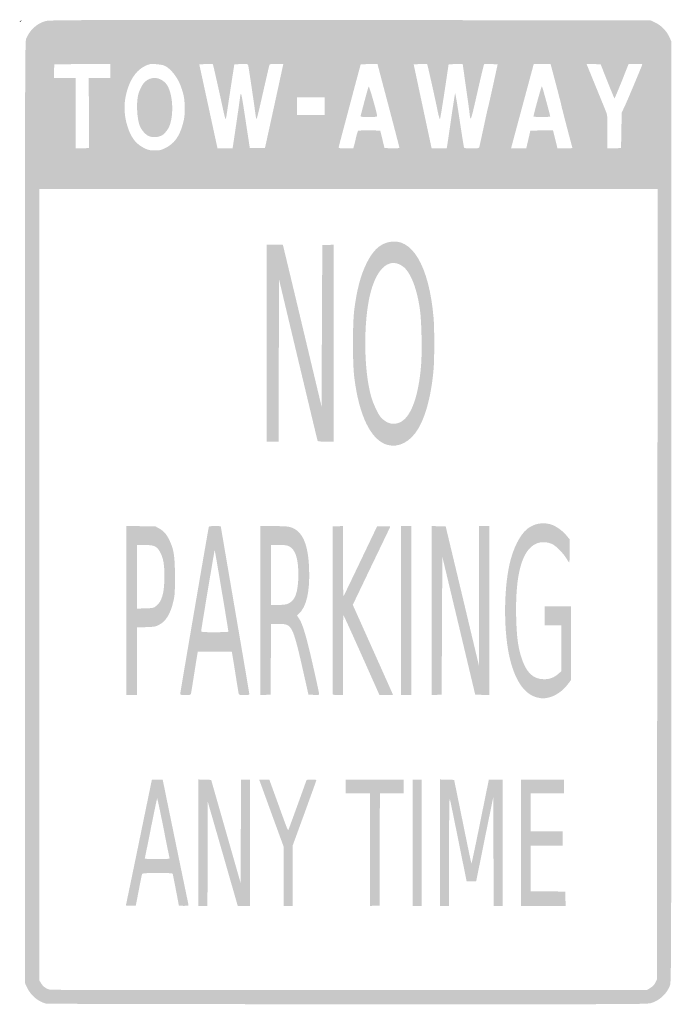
# Model space of a CAD drawing. Header units: inches. Extents: x -0.49 to 0.48, y -0.73 to 0.73.
import ezdxf

# ---------------------------------------------------------------- set-up
doc = ezdxf.new("R2010")
doc.units = ezdxf.units.IN
doc.header["$MEASUREMENT"] = 0

msp = doc.modelspace()

# ---------------------------------------------------------------- hatches: boundary and pattern name
h = msp.add_hatch(color=7)
edge = h.paths.add_edge_path()
edge.add_spline(control_points=[(-0.4866, 0.7256), (-0.4866, 0.7258), (-0.4858, 0.7266), (-0.4848, 0.7274), (-0.4831, 0.7287), (-0.4831, 0.7287), (-0.4844, 0.727), (-0.4857, 0.7253), (-0.4866, 0.7247), (-0.4866, 0.7256)], knot_values=[0, 0, 0, 0, 1, 1, 1, 2, 2, 2, 3, 3, 3, 3], degree=3, periodic=0)
h = msp.add_hatch(color=7)
edge = h.paths.add_edge_path()
edge.add_spline(control_points=[(-0.4476, -0.7272), (-0.459, -0.7245), (-0.4701, -0.7152), (-0.4755, -0.7038)], knot_values=[0, 0, 0, 0, 1, 1, 1, 1], degree=3, periodic=0)
edge.add_line((-0.4755, -0.7038), (-0.4788, -0.6968))
edge.add_line((-0.4788, -0.6968), (-0.4788, -0.0005))
edge.add_spline(control_points=[(-0.4788, -0.0005), (-0.4788, 0.6648), (-0.4787, 0.696), (-0.477, 0.7004), (-0.4721, 0.7128), (-0.4617, 0.7226), (-0.4495, 0.7263), (-0.4427, 0.7283), (-0.4409, 0.7283), (0.0021, 0.7281)], knot_values=[0, 0, 0, 0, 1, 1, 1, 2, 2, 2, 3, 3, 3, 3], degree=3, periodic=0)
edge.add_line((0.0021, 0.7281), (0.4468, 0.7278))
edge.add_line((0.4468, 0.7278), (0.4538, 0.7245))
edge.add_spline(control_points=[(0.4538, 0.7245), (0.4628, 0.7202), (0.4702, 0.7128), (0.4745, 0.7038)], knot_values=[0, 0, 0, 0, 1, 1, 1, 1], degree=3, periodic=0)
edge.add_line((0.4745, 0.7038), (0.4778, 0.6968))
edge.add_line((0.4778, 0.6968), (0.4778, 0.001))
edge.add_spline(control_points=[(0.4778, 0.001), (0.4778, -0.6711), (0.4777, -0.6949), (0.4759, -0.7002), (0.4718, -0.7118), (0.4607, -0.7225), (0.4487, -0.7262), (0.442, -0.7283), (0.4403, -0.7283), (-0.0009, -0.7282), (-0.2536, -0.7281), (-0.4454, -0.7277), (-0.4476, -0.7272)], knot_values=[0, 0, 0, 0, 1, 1, 1, 2, 2, 2, 3, 3, 3, 4, 4, 4, 4], degree=3, periodic=0)
edge = h.paths.add_edge_path(flags=0)
edge.add_spline(control_points=[(0.4468, -0.704), (0.4503, -0.7019), (0.4526, -0.6995), (0.4541, -0.6963)], knot_values=[0, 0, 0, 0, 1, 1, 1, 1], degree=3, periodic=0)
edge.add_line((0.4541, -0.6963), (0.4564, -0.6916))
edge.add_line((0.4564, -0.6916), (0.4571, -0.1067))
edge.add_line((0.4571, -0.1067), (0.4578, 0.4783))
edge.add_line((0.4578, 0.4783), (0.0001, 0.4783))
edge.add_line((0.0001, 0.4783), (-0.4576, 0.4783))
edge.add_line((-0.4576, 0.4783), (-0.4576, -0.1072))
edge.add_line((-0.4576, -0.1072), (-0.4576, -0.6928))
edge.add_line((-0.4576, -0.6928), (-0.4546, -0.6976))
edge.add_spline(control_points=[(-0.4546, -0.6976), (-0.4516, -0.7024), (-0.4474, -0.7053), (-0.4416, -0.7067), (-0.4399, -0.7071), (-0.2405, -0.7074), (0.0016, -0.7073)], knot_values=[0, 0, 0, 0, 1, 1, 1, 2, 2, 2, 2], degree=3, periodic=0)
edge.add_line((0.0016, -0.7073), (0.4418, -0.7071))
edge.add_line((0.4418, -0.7071), (0.4468, -0.704))
edge = h.paths.add_edge_path(flags=0)
edge.add_spline(control_points=[(-0.2711, 0.5387), (-0.2581, 0.545), (-0.2501, 0.5559), (-0.2452, 0.574), (-0.2428, 0.5827), (-0.2424, 0.5861), (-0.2424, 0.5976), (-0.2424, 0.6114), (-0.2436, 0.6178), (-0.2481, 0.6302), (-0.253, 0.6436), (-0.2635, 0.6569), (-0.2724, 0.6607), (-0.2746, 0.6616), (-0.2803, 0.6626), (-0.2851, 0.6629), (-0.293, 0.6634), (-0.2945, 0.6631), (-0.2999, 0.6607), (-0.3118, 0.6554), (-0.3209, 0.644), (-0.3264, 0.6276), (-0.333, 0.6083), (-0.3331, 0.5899), (-0.3269, 0.5703), (-0.3216, 0.5536), (-0.314, 0.5441), (-0.3011, 0.5381), (-0.296, 0.5357), (-0.2935, 0.5352), (-0.2868, 0.5352), (-0.2795, 0.5351), (-0.2778, 0.5355), (-0.2711, 0.5387)], knot_values=[0, 0, 0, 0, 1, 1, 1, 2, 2, 2, 3, 3, 3, 4, 4, 4, 5, 5, 5, 6, 6, 6, 7, 7, 7, 8, 8, 8, 9, 9, 9, 10, 10, 10, 11, 11, 11, 11], degree=3, periodic=0)
h.paths.add_polyline_path([(-0.3841, 0.5907), (-0.3844, 0.6426), (-0.3683, 0.6426), (-0.3523, 0.6426), (-0.3523, 0.6529), (-0.3523, 0.6632), (-0.3939, 0.663), (-0.4354, 0.6627), (-0.4357, 0.6526), (-0.436, 0.6426), (-0.42, 0.6426), (-0.4039, 0.6426), (-0.4039, 0.5904), (-0.4039, 0.5381), (-0.3939, 0.5384), (-0.3838, 0.5387), (-0.3841, 0.5907)], flags=0)
edge = h.paths.add_edge_path(flags=0)
edge.add_spline(control_points=[(-0.1711, 0.5411), (-0.1705, 0.5442), (-0.1628, 0.5961), (-0.1611, 0.609), (-0.1589, 0.6251), (-0.1597, 0.6284), (-0.1505, 0.5682)], knot_values=[0, 0, 0, 0, 1, 1, 1, 2, 2, 2, 2], degree=3, periodic=0)
edge.add_line((-0.1505, 0.5682), (-0.146, 0.5387))
edge.add_line((-0.146, 0.5387), (-0.1348, 0.5387))
edge.add_line((-0.1348, 0.5387), (-0.1236, 0.5387))
edge.add_line((-0.1236, 0.5387), (-0.116, 0.5733))
edge.add_spline(control_points=[(-0.116, 0.5733), (-0.1118, 0.5924), (-0.1057, 0.6204), (-0.1024, 0.6356)], knot_values=[0, 0, 0, 0, 1, 1, 1, 1], degree=3, periodic=0)
edge.add_line((-0.1024, 0.6356), (-0.0964, 0.6632))
edge.add_line((-0.0964, 0.6632), (-0.1065, 0.6632))
edge.add_spline(control_points=[(-0.1065, 0.6632), (-0.1152, 0.6632), (-0.1167, 0.663), (-0.1171, 0.6614), (-0.1174, 0.6604), (-0.1207, 0.6461), (-0.1245, 0.6296), (-0.135, 0.5832), (-0.1359, 0.5797), (-0.1366, 0.5826), (-0.1369, 0.5841), (-0.1378, 0.5894), (-0.1384, 0.5945), (-0.1403, 0.6088), (-0.1477, 0.6583), (-0.1483, 0.6609), (-0.1488, 0.6632), (-0.1491, 0.6633), (-0.1589, 0.663)], knot_values=[0, 0, 0, 0, 1, 1, 1, 2, 2, 2, 3, 3, 3, 4, 4, 4, 5, 5, 5, 6, 6, 6, 6], degree=3, periodic=0)
edge.add_line((-0.1589, 0.663), (-0.1689, 0.6627))
edge.add_line((-0.1689, 0.6627), (-0.1738, 0.6312))
edge.add_spline(control_points=[(-0.1738, 0.6312), (-0.1764, 0.6139), (-0.1792, 0.5956), (-0.1799, 0.5907), (-0.1806, 0.5857), (-0.1815, 0.5816), (-0.1818, 0.5816), (-0.1822, 0.5816), (-0.1835, 0.5866), (-0.1849, 0.5927), (-0.191, 0.6214), (-0.2003, 0.6624), (-0.2007, 0.6628), (-0.201, 0.6631), (-0.2056, 0.6632), (-0.211, 0.663)], knot_values=[0, 0, 0, 0, 1, 1, 1, 2, 2, 2, 3, 3, 3, 4, 4, 4, 5, 5, 5, 5], degree=3, periodic=0)
edge.add_line((-0.211, 0.663), (-0.2208, 0.6627))
edge.add_line((-0.2208, 0.6627), (-0.2073, 0.6005))
edge.add_line((-0.2073, 0.6005), (-0.1938, 0.5382))
edge.add_line((-0.1938, 0.5382), (-0.1827, 0.5382))
edge.add_line((-0.1827, 0.5382), (-0.1717, 0.5382))
edge.add_line((-0.1717, 0.5382), (-0.1711, 0.5411))
edge = h.paths.add_edge_path(flags=0)
edge.add_spline(control_points=[(0.0082, 0.5421), (0.0088, 0.5442), (0.0102, 0.5499), (0.0113, 0.5547), (0.0124, 0.5594), (0.0138, 0.5638), (0.0142, 0.5642), (0.0147, 0.5647), (0.0223, 0.565), (0.0311, 0.5649)], knot_values=[0, 0, 0, 0, 1, 1, 1, 2, 2, 2, 3, 3, 3, 3], degree=3, periodic=0)
edge.add_line((0.0311, 0.5649), (0.047, 0.5646))
edge.add_line((0.047, 0.5646), (0.0502, 0.5517))
edge.add_line((0.0502, 0.5517), (0.0533, 0.5387))
edge.add_line((0.0533, 0.5387), (0.0644, 0.5384))
edge.add_spline(control_points=[(0.0644, 0.5384), (0.0704, 0.5383), (0.0754, 0.5385), (0.0754, 0.539), (0.0754, 0.5398), (0.0687, 0.5657), (0.0514, 0.631)], knot_values=[0, 0, 0, 0, 1, 1, 1, 2, 2, 2, 2], degree=3, periodic=0)
edge.add_line((0.0514, 0.631), (0.0429, 0.6633))
edge.add_line((0.0429, 0.6633), (0.0305, 0.663))
edge.add_line((0.0305, 0.663), (0.0181, 0.6627))
edge.add_line((0.0181, 0.6627), (0.0102, 0.6333))
edge.add_spline(control_points=[(0.0102, 0.6333), (0.0059, 0.6171), (-0.0014, 0.5896), (-0.006, 0.5723), (-0.0107, 0.5549), (-0.0145, 0.5401), (-0.0145, 0.5395), (-0.0145, 0.5386), (-0.0114, 0.5382), (-0.0037, 0.5382)], knot_values=[0, 0, 0, 0, 1, 1, 1, 2, 2, 2, 3, 3, 3, 3], degree=3, periodic=0)
edge.add_line((-0.0037, 0.5382), (0.0072, 0.5382))
edge.add_line((0.0072, 0.5382), (0.0082, 0.5421))
edge = h.paths.add_edge_path(flags=0)
edge.add_spline(control_points=[(0.1459, 0.5411), (0.1462, 0.5426), (0.1489, 0.5606), (0.1518, 0.5811), (0.1548, 0.6015), (0.1575, 0.619), (0.1578, 0.6198), (0.1581, 0.6207), (0.1611, 0.6033), (0.1644, 0.5811), (0.1677, 0.5589), (0.1707, 0.5402), (0.171, 0.5395), (0.1713, 0.5386), (0.1745, 0.5382), (0.1822, 0.5382), (0.1916, 0.5382), (0.1931, 0.5385), (0.1936, 0.54), (0.1939, 0.541), (0.1967, 0.5539), (0.1999, 0.5687), (0.203, 0.5834), (0.2061, 0.5974), (0.2068, 0.5997), (0.2074, 0.6019), (0.2108, 0.6171), (0.2144, 0.6333)], knot_values=[0, 0, 0, 0, 1, 1, 1, 2, 2, 2, 3, 3, 3, 4, 4, 4, 5, 5, 5, 6, 6, 6, 7, 7, 7, 8, 8, 8, 9, 9, 9, 9], degree=3, periodic=0)
edge.add_line((0.2144, 0.6333), (0.2208, 0.6627))
edge.add_line((0.2208, 0.6627), (0.211, 0.663))
edge.add_spline(control_points=[(0.211, 0.663), (0.2056, 0.6632), (0.2009, 0.6631), (0.2007, 0.6628), (0.2004, 0.6625), (0.197, 0.6484), (0.1931, 0.6315), (0.18, 0.5738), (0.1809, 0.5761), (0.1788, 0.5935), (0.1782, 0.5986), (0.1757, 0.6164), (0.1733, 0.633)], knot_values=[0, 0, 0, 0, 1, 1, 1, 2, 2, 2, 3, 3, 3, 4, 4, 4, 4], degree=3, periodic=0)
edge.add_line((0.1733, 0.633), (0.169, 0.6633))
edge.add_line((0.169, 0.6633), (0.1586, 0.663))
edge.add_line((0.1586, 0.663), (0.1482, 0.6627))
edge.add_line((0.1482, 0.6627), (0.145, 0.641))
edge.add_spline(control_points=[(0.145, 0.641), (0.1391, 0.6016), (0.1361, 0.5832), (0.1354, 0.5818), (0.135, 0.581), (0.1336, 0.5857), (0.1323, 0.5921), (0.1283, 0.6119), (0.117, 0.6623), (0.1165, 0.6628), (0.1162, 0.6631), (0.1116, 0.6632), (0.1062, 0.663)], knot_values=[0, 0, 0, 0, 1, 1, 1, 2, 2, 2, 3, 3, 3, 4, 4, 4, 4], degree=3, periodic=0)
edge.add_line((0.1062, 0.663), (0.0965, 0.6627))
edge.add_line((0.0965, 0.6627), (0.1086, 0.6059))
edge.add_spline(control_points=[(0.1086, 0.6059), (0.1153, 0.5746), (0.1213, 0.5466), (0.1219, 0.5436)], knot_values=[0, 0, 0, 0, 1, 1, 1, 1], degree=3, periodic=0)
edge.add_line((0.1219, 0.5436), (0.1231, 0.5382))
edge.add_line((0.1231, 0.5382), (0.1342, 0.5382))
edge.add_line((0.1342, 0.5382), (0.1454, 0.5382))
edge.add_line((0.1454, 0.5382), (0.1459, 0.5411))
edge = h.paths.add_edge_path(flags=0)
edge.add_line((0.2662, 0.5514), (0.2692, 0.5646))
edge.add_line((0.2692, 0.5646), (0.2859, 0.5648))
edge.add_line((0.2859, 0.5648), (0.3026, 0.5651))
edge.add_line((0.3026, 0.5651), (0.3035, 0.5618))
edge.add_spline(control_points=[(0.3035, 0.5618), (0.304, 0.5599), (0.3055, 0.5538), (0.3069, 0.5483)], knot_values=[0, 0, 0, 0, 1, 1, 1, 1], degree=3, periodic=0)
edge.add_line((0.3069, 0.5483), (0.3093, 0.5382))
edge.add_line((0.3093, 0.5382), (0.3205, 0.5382))
edge.add_spline(control_points=[(0.3205, 0.5382), (0.3307, 0.5382), (0.3317, 0.5384), (0.3312, 0.54), (0.3294, 0.5458), (0.3151, 0.6007), (0.3151, 0.6016), (0.3151, 0.6023), (0.3115, 0.6164), (0.3071, 0.633)], knot_values=[0, 0, 0, 0, 1, 1, 1, 2, 2, 2, 3, 3, 3, 3], degree=3, periodic=0)
edge.add_line((0.3071, 0.633), (0.2991, 0.6632))
edge.add_line((0.2991, 0.6632), (0.2866, 0.6632))
edge.add_line((0.2866, 0.6632), (0.2742, 0.6632))
edge.add_line((0.2742, 0.6632), (0.2657, 0.6315))
edge.add_spline(control_points=[(0.2657, 0.6315), (0.2523, 0.5819), (0.2407, 0.5388), (0.2407, 0.5385), (0.2407, 0.5383), (0.2457, 0.5382), (0.2519, 0.5382)], knot_values=[0, 0, 0, 0, 1, 1, 1, 2, 2, 2, 2], degree=3, periodic=0)
edge.add_line((0.2519, 0.5382), (0.2631, 0.5382))
edge.add_line((0.2631, 0.5382), (0.2662, 0.5514))
edge = h.paths.add_edge_path(flags=0)
edge.add_line((0.4039, 0.5651), (0.4044, 0.5914))
edge.add_line((0.4044, 0.5914), (0.4082, 0.5992))
edge.add_spline(control_points=[(0.4082, 0.5992), (0.4117, 0.6064), (0.4349, 0.6616), (0.4349, 0.6627), (0.4349, 0.663), (0.4304, 0.6632), (0.4248, 0.6632)], knot_values=[0, 0, 0, 0, 1, 1, 1, 2, 2, 2, 2], degree=3, periodic=0)
edge.add_line((0.4248, 0.6632), (0.4146, 0.6632))
edge.add_line((0.4146, 0.6632), (0.4044, 0.6375))
edge.add_spline(control_points=[(0.4044, 0.6375), (0.3987, 0.6233), (0.3939, 0.612), (0.3936, 0.6122), (0.3933, 0.6125), (0.3886, 0.624), (0.3831, 0.6377)], knot_values=[0, 0, 0, 0, 1, 1, 1, 2, 2, 2, 2], degree=3, periodic=0)
edge.add_line((0.3831, 0.6377), (0.3732, 0.6627))
edge.add_line((0.3732, 0.6627), (0.3627, 0.663))
edge.add_line((0.3627, 0.663), (0.3522, 0.6633))
edge.add_line((0.3522, 0.6633), (0.3539, 0.6594))
edge.add_spline(control_points=[(0.3539, 0.6594), (0.3559, 0.6544), (0.3775, 0.6017), (0.3808, 0.5935), (0.3832, 0.5875), (0.3833, 0.5863), (0.3833, 0.5627)], knot_values=[0, 0, 0, 0, 1, 1, 1, 2, 2, 2, 2], degree=3, periodic=0)
edge.add_line((0.3833, 0.5627), (0.3833, 0.5381))
edge.add_line((0.3833, 0.5381), (0.3933, 0.5384))
edge.add_line((0.3933, 0.5384), (0.4034, 0.5387))
edge.add_line((0.4034, 0.5387), (0.4039, 0.5651))
h.paths.add_polyline_path([(-0.0351, 0.6007), (-0.0351, 0.6136), (-0.0558, 0.6136), (-0.0764, 0.6136), (-0.0764, 0.6007), (-0.0764, 0.5878), (-0.0558, 0.5878), (-0.0351, 0.5878), (-0.0351, 0.6007)], flags=0)
h = msp.add_hatch(color=7)
edge = h.paths.add_edge_path()
edge.add_spline(control_points=[(-0.296, 0.5567), (-0.3005, 0.5588), (-0.3061, 0.5651), (-0.3086, 0.571), (-0.3128, 0.5812), (-0.3142, 0.6031), (-0.3115, 0.6161), (-0.3098, 0.624), (-0.3049, 0.6336), (-0.3008, 0.6372), (-0.2917, 0.645), (-0.2794, 0.6441), (-0.2708, 0.635), (-0.2587, 0.6223), (-0.2572, 0.58), (-0.2683, 0.5653), (-0.2704, 0.5626), (-0.2728, 0.5598), (-0.2737, 0.5591), (-0.2794, 0.5546), (-0.289, 0.5535), (-0.296, 0.5567)], knot_values=[0, 0, 0, 0, 1, 1, 1, 2, 2, 2, 3, 3, 3, 4, 4, 4, 5, 5, 5, 6, 6, 6, 7, 7, 7, 7], degree=3, periodic=0)
h = msp.add_hatch(color=7)
edge = h.paths.add_edge_path()
edge.add_spline(control_points=[(0.018, 0.5865), (0.0183, 0.5875), (0.0209, 0.5974), (0.0238, 0.6085), (0.0268, 0.6196), (0.0295, 0.6292), (0.0299, 0.63), (0.0306, 0.6313), (0.0424, 0.5901), (0.0424, 0.5864), (0.0424, 0.5849), (0.0406, 0.5847), (0.0299, 0.5847), (0.0185, 0.5847), (0.0175, 0.5849), (0.018, 0.5865)], knot_values=[0, 0, 0, 0, 1, 1, 1, 2, 2, 2, 3, 3, 3, 4, 4, 4, 5, 5, 5, 5], degree=3, periodic=0)
h = msp.add_hatch(color=7)
edge = h.paths.add_edge_path()
edge.add_spline(control_points=[(0.2738, 0.5854), (0.2738, 0.588), (0.2857, 0.631), (0.2863, 0.6304), (0.2869, 0.6297), (0.2986, 0.5871), (0.2986, 0.5854), (0.2986, 0.585), (0.293, 0.5847), (0.2862, 0.5847), (0.2793, 0.5847), (0.2738, 0.585), (0.2738, 0.5854)], knot_values=[0, 0, 0, 0, 1, 1, 1, 2, 2, 2, 3, 3, 3, 4, 4, 4, 4], degree=3, periodic=0)
h = msp.add_hatch(color=7)
edge = h.paths.add_edge_path()
edge.add_spline(control_points=[(0.0576, 0.0995), (0.0333, 0.1064), (0.0157, 0.1423), (0.0086, 0.1994), (0.006, 0.2203), (0.006, 0.2792), (0.0086, 0.2995), (0.0124, 0.3293), (0.0179, 0.35), (0.0268, 0.3683), (0.0358, 0.3866), (0.0455, 0.396), (0.0589, 0.3994), (0.0935, 0.4082), (0.1193, 0.365), (0.126, 0.2872), (0.1273, 0.2719), (0.1273, 0.2271), (0.126, 0.2118), (0.1228, 0.1742), (0.1146, 0.1425), (0.1032, 0.1234), (0.0917, 0.104), (0.0742, 0.0949), (0.0576, 0.0995)], knot_values=[0, 0, 0, 0, 1, 1, 1, 2, 2, 2, 3, 3, 3, 4, 4, 4, 5, 5, 5, 6, 6, 6, 7, 7, 7, 8, 8, 8, 8], degree=3, periodic=0)
edge = h.paths.add_edge_path(flags=0)
edge.add_spline(control_points=[(0.0782, 0.1339), (0.0933, 0.1426), (0.1039, 0.1729), (0.1075, 0.2174), (0.1091, 0.2369), (0.1082, 0.2821), (0.1059, 0.2986), (0.1015, 0.331), (0.0919, 0.3553), (0.0805, 0.3636), (0.0616, 0.3773), (0.043, 0.3627), (0.0331, 0.3264), (0.0219, 0.2851), (0.0221, 0.2113), (0.0337, 0.1705), (0.0364, 0.1609), (0.044, 0.1446), (0.0478, 0.1405), (0.0569, 0.1303), (0.0679, 0.1279), (0.0782, 0.1339)], knot_values=[0, 0, 0, 0, 1, 1, 1, 2, 2, 2, 3, 3, 3, 4, 4, 4, 5, 5, 5, 6, 6, 6, 7, 7, 7, 7], degree=3, periodic=0)
h = msp.add_hatch(color=7)
edge = h.paths.add_edge_path()
edge.add_line((-0.1209, 0.25), (-0.1209, 0.3957))
edge.add_line((-0.1209, 0.3957), (-0.109, 0.3957))
edge.add_line((-0.109, 0.3957), (-0.0972, 0.3957))
edge.add_line((-0.0972, 0.3957), (-0.0963, 0.3923))
edge.add_spline(control_points=[(-0.0963, 0.3923), (-0.0958, 0.3904), (-0.0828, 0.3366), (-0.0676, 0.2726)], knot_values=[0, 0, 0, 0, 1, 1, 1, 1], degree=3, periodic=0)
edge.add_line((-0.0676, 0.2726), (-0.0398, 0.1562))
edge.add_line((-0.0398, 0.1562), (-0.0393, 0.2757))
edge.add_line((-0.0393, 0.2757), (-0.0387, 0.3951))
edge.add_line((-0.0387, 0.3951), (-0.0302, 0.3954))
edge.add_line((-0.0302, 0.3954), (-0.0217, 0.3957))
edge.add_line((-0.0217, 0.3957), (-0.0217, 0.25))
edge.add_line((-0.0217, 0.25), (-0.0217, 0.1043))
edge.add_line((-0.0217, 0.1043), (-0.0335, 0.1043))
edge.add_spline(control_points=[(-0.0335, 0.1043), (-0.0419, 0.1043), (-0.0454, 0.1047), (-0.0457, 0.1056), (-0.046, 0.1063), (-0.0589, 0.1604), (-0.0745, 0.2257)], knot_values=[0, 0, 0, 0, 1, 1, 1, 2, 2, 2, 2], degree=3, periodic=0)
edge.add_line((-0.0745, 0.2257), (-0.1028, 0.3445))
edge.add_line((-0.1028, 0.3445), (-0.1031, 0.2244))
edge.add_line((-0.1031, 0.2244), (-0.1033, 0.1043))
edge.add_line((-0.1033, 0.1043), (-0.1121, 0.1043))
edge.add_line((-0.1121, 0.1043), (-0.1209, 0.1043))
edge.add_line((-0.1209, 0.1043), (-0.1209, 0.25))
h = msp.add_hatch(color=7)
edge = h.paths.add_edge_path()
edge.add_spline(control_points=[(0.2799, -0.2744), (0.2615, -0.2704), (0.2474, -0.251), (0.2392, -0.2181), (0.2297, -0.1804), (0.2293, -0.1178), (0.2383, -0.0775), (0.2434, -0.054), (0.2538, -0.0334), (0.2646, -0.0248), (0.2744, -0.017), (0.2873, -0.0145), (0.2993, -0.0181), (0.3067, -0.0203), (0.3164, -0.0271), (0.3224, -0.0343)], knot_values=[0, 0, 0, 0, 1, 1, 1, 2, 2, 2, 3, 3, 3, 4, 4, 4, 5, 5, 5, 5], degree=3, periodic=0)
edge.add_line((0.3224, -0.0343), (0.3275, -0.0404))
edge.add_line((0.3275, -0.0404), (0.3275, -0.0574))
edge.add_spline(control_points=[(0.3275, -0.0574), (0.3275, -0.0667), (0.3271, -0.0744), (0.3267, -0.0744), (0.3263, -0.0743), (0.3245, -0.0719), (0.3228, -0.069), (0.3184, -0.0613), (0.3078, -0.0505), (0.302, -0.0475), (0.2948, -0.0439), (0.2851, -0.0435), (0.2781, -0.0465), (0.2567, -0.0557), (0.2467, -0.0922), (0.2482, -0.1558), (0.2489, -0.1821), (0.2505, -0.1963), (0.2547, -0.2112), (0.2618, -0.2363), (0.2726, -0.2475), (0.2897, -0.2473), (0.2983, -0.2472), (0.3045, -0.2448), (0.3108, -0.2391)], knot_values=[0, 0, 0, 0, 1, 1, 1, 2, 2, 2, 3, 3, 3, 4, 4, 4, 5, 5, 5, 6, 6, 6, 7, 7, 7, 8, 8, 8, 8], degree=3, periodic=0)
edge.add_line((0.3108, -0.2391), (0.3151, -0.2353))
edge.add_line((0.3151, -0.2353), (0.3151, -0.2013))
edge.add_line((0.3151, -0.2013), (0.3151, -0.1674))
edge.add_line((0.3151, -0.1674), (0.3027, -0.1674))
edge.add_line((0.3027, -0.1674), (0.2903, -0.1674))
edge.add_line((0.2903, -0.1674), (0.2903, -0.1534))
edge.add_line((0.2903, -0.1534), (0.2903, -0.1395))
edge.add_line((0.2903, -0.1395), (0.3099, -0.1395))
edge.add_line((0.3099, -0.1395), (0.3295, -0.1395))
edge.add_line((0.3295, -0.1395), (0.3295, -0.1938))
edge.add_line((0.3295, -0.1938), (0.3295, -0.2482))
edge.add_line((0.3295, -0.2482), (0.3259, -0.2531))
edge.add_spline(control_points=[(0.3259, -0.2531), (0.3175, -0.2646), (0.3058, -0.2727), (0.2945, -0.2748), (0.2879, -0.276), (0.2873, -0.276), (0.2799, -0.2744)], knot_values=[0, 0, 0, 0, 1, 1, 1, 2, 2, 2, 2], degree=3, periodic=0)
h = msp.add_hatch(color=7)
edge = h.paths.add_edge_path()
edge.add_line((-0.3285, -0.1456), (-0.3285, -0.0205))
edge.add_line((-0.3285, -0.0205), (-0.3071, -0.0208))
edge.add_line((-0.3071, -0.0208), (-0.2856, -0.0212))
edge.add_line((-0.2856, -0.0212), (-0.2801, -0.0242))
edge.add_spline(control_points=[(-0.2801, -0.0242), (-0.2731, -0.0281), (-0.2692, -0.0327), (-0.2648, -0.0419), (-0.2583, -0.0555), (-0.2568, -0.066), (-0.2568, -0.0956), (-0.2568, -0.1182), (-0.257, -0.1226), (-0.259, -0.1315), (-0.2631, -0.15), (-0.2703, -0.1619), (-0.2806, -0.1669), (-0.2857, -0.1695), (-0.2878, -0.1698), (-0.2997, -0.1702)], knot_values=[0, 0, 0, 0, 1, 1, 1, 2, 2, 2, 3, 3, 3, 4, 4, 4, 5, 5, 5, 5], degree=3, periodic=0)
edge.add_line((-0.2997, -0.1702), (-0.313, -0.1707))
edge.add_line((-0.313, -0.1707), (-0.313, -0.2207))
edge.add_line((-0.313, -0.2207), (-0.313, -0.2707))
edge.add_line((-0.313, -0.2707), (-0.3208, -0.2707))
edge.add_line((-0.3208, -0.2707), (-0.3285, -0.2707))
edge.add_line((-0.3285, -0.2707), (-0.3285, -0.1456))
edge = h.paths.add_edge_path(flags=0)
edge.add_spline(control_points=[(-0.2848, -0.1391), (-0.2761, -0.1326), (-0.2724, -0.1193), (-0.2724, -0.0956), (-0.2724, -0.0775), (-0.2738, -0.069), (-0.2783, -0.0602), (-0.2833, -0.0504), (-0.2871, -0.0486), (-0.3022, -0.0486)], knot_values=[0, 0, 0, 0, 1, 1, 1, 2, 2, 2, 3, 3, 3, 3], degree=3, periodic=0)
edge.add_line((-0.3022, -0.0486), (-0.313, -0.0486))
edge.add_line((-0.313, -0.0486), (-0.313, -0.0957))
edge.add_line((-0.313, -0.0957), (-0.313, -0.1428))
edge.add_line((-0.313, -0.1428), (-0.3008, -0.1424))
edge.add_spline(control_points=[(-0.3008, -0.1424), (-0.2893, -0.1421), (-0.2884, -0.1419), (-0.2848, -0.1391)], knot_values=[0, 0, 0, 0, 1, 1, 1, 1], degree=3, periodic=0)
h = msp.add_hatch(color=7)
edge = h.paths.add_edge_path()
edge.add_spline(control_points=[(-0.249, -0.2688), (-0.249, -0.2671), (-0.2086, -0.0312), (-0.207, -0.0235), (-0.2065, -0.0207), (-0.2064, -0.0207), (-0.1977, -0.0207), (-0.193, -0.0207), (-0.189, -0.0208), (-0.189, -0.0209), (-0.189, -0.0211), (-0.1795, -0.0767), (-0.1679, -0.1446), (-0.1562, -0.2125), (-0.1467, -0.2686), (-0.1467, -0.2694), (-0.1467, -0.2703), (-0.1489, -0.2707), (-0.1544, -0.2707), (-0.1619, -0.2707), (-0.162, -0.2706), (-0.1626, -0.2678), (-0.1629, -0.2663), (-0.1651, -0.2531), (-0.1674, -0.2386), (-0.1696, -0.2241), (-0.1718, -0.211), (-0.1721, -0.2095)], knot_values=[0, 0, 0, 0, 1, 1, 1, 2, 2, 2, 3, 3, 3, 4, 4, 4, 5, 5, 5, 6, 6, 6, 7, 7, 7, 8, 8, 8, 9, 9, 9, 9], degree=3, periodic=0)
edge.add_line((-0.1721, -0.2095), (-0.1727, -0.2066))
edge.add_line((-0.1727, -0.2066), (-0.1978, -0.2066))
edge.add_line((-0.1978, -0.2066), (-0.223, -0.2066))
edge.add_line((-0.223, -0.2066), (-0.2235, -0.2095))
edge.add_spline(control_points=[(-0.2235, -0.2095), (-0.2238, -0.211), (-0.226, -0.2244), (-0.2283, -0.2392), (-0.2306, -0.2539), (-0.2327, -0.2671), (-0.233, -0.2683), (-0.2335, -0.2705), (-0.2341, -0.2707), (-0.2412, -0.2707), (-0.248, -0.2707), (-0.249, -0.2704), (-0.249, -0.2688)], knot_values=[0, 0, 0, 0, 1, 1, 1, 2, 2, 2, 3, 3, 3, 4, 4, 4, 4], degree=3, periodic=0)
edge = h.paths.add_edge_path(flags=0)
edge.add_spline(control_points=[(-0.1777, -0.1769), (-0.1776, -0.1752), (-0.1977, -0.0558), (-0.198, -0.0561), (-0.1984, -0.0565), (-0.218, -0.1741), (-0.218, -0.1761), (-0.218, -0.1775), (-0.2152, -0.1777), (-0.1978, -0.1777), (-0.1868, -0.1777), (-0.1777, -0.1773), (-0.1777, -0.1769)], knot_values=[0, 0, 0, 0, 1, 1, 1, 2, 2, 2, 3, 3, 3, 4, 4, 4, 4], degree=3, periodic=0)
h = msp.add_hatch(color=7)
edge = h.paths.add_edge_path()
edge.add_line((-0.1302, -0.1457), (-0.1302, -0.0207))
edge.add_line((-0.1302, -0.0207), (-0.1107, -0.0207))
edge.add_spline(control_points=[(-0.1107, -0.0207), (-0.0968, -0.0207), (-0.0898, -0.0211), (-0.0863, -0.0221), (-0.068, -0.0276), (-0.0595, -0.0468), (-0.0582, -0.0848), (-0.0571, -0.1182), (-0.0622, -0.1402), (-0.0736, -0.1506)], knot_values=[0, 0, 0, 0, 1, 1, 1, 2, 2, 2, 3, 3, 3, 3], degree=3, periodic=0)
edge.add_line((-0.0736, -0.1506), (-0.0762, -0.153))
edge.add_line((-0.0762, -0.153), (-0.0728, -0.1581))
edge.add_spline(control_points=[(-0.0728, -0.1581), (-0.0677, -0.1657), (-0.0618, -0.1856), (-0.0522, -0.2285), (-0.0473, -0.2499), (-0.0434, -0.2682), (-0.0434, -0.2691), (-0.0434, -0.2705), (-0.0446, -0.2707), (-0.0513, -0.2704)], knot_values=[0, 0, 0, 0, 1, 1, 1, 2, 2, 2, 3, 3, 3, 3], degree=3, periodic=0)
edge.add_line((-0.0513, -0.2704), (-0.0592, -0.2701))
edge.add_line((-0.0592, -0.2701), (-0.0678, -0.2319))
edge.add_spline(control_points=[(-0.0678, -0.2319), (-0.0767, -0.1923), (-0.081, -0.1775), (-0.0854, -0.1717), (-0.0894, -0.1664), (-0.0926, -0.1653), (-0.1043, -0.1653)], knot_values=[0, 0, 0, 0, 1, 1, 1, 2, 2, 2, 2], degree=3, periodic=0)
edge.add_line((-0.1043, -0.1653), (-0.1147, -0.1653))
edge.add_line((-0.1147, -0.1653), (-0.1149, -0.2177))
edge.add_line((-0.1149, -0.2177), (-0.1152, -0.2701))
edge.add_line((-0.1152, -0.2701), (-0.1227, -0.2704))
edge.add_line((-0.1227, -0.2704), (-0.1302, -0.2708))
edge.add_line((-0.1302, -0.2708), (-0.1302, -0.1457))
edge = h.paths.add_edge_path(flags=0)
edge.add_spline(control_points=[(-0.0917, -0.1363), (-0.0794, -0.1329), (-0.0741, -0.1196), (-0.0742, -0.0919), (-0.0742, -0.0685), (-0.0786, -0.0553), (-0.0878, -0.0506), (-0.0911, -0.0489), (-0.0939, -0.0486), (-0.1033, -0.0486)], knot_values=[0, 0, 0, 0, 1, 1, 1, 2, 2, 2, 3, 3, 3, 3], degree=3, periodic=0)
edge.add_line((-0.1033, -0.0486), (-0.1147, -0.0486))
edge.add_line((-0.1147, -0.0486), (-0.1147, -0.093))
edge.add_line((-0.1147, -0.093), (-0.1147, -0.1374))
edge.add_line((-0.1147, -0.1374), (-0.1051, -0.1374))
edge.add_spline(control_points=[(-0.1051, -0.1374), (-0.0999, -0.1374), (-0.0938, -0.1369), (-0.0917, -0.1363)], knot_values=[0, 0, 0, 0, 1, 1, 1, 1], degree=3, periodic=0)
h = msp.add_hatch(color=7)
edge = h.paths.add_edge_path()
edge.add_spline(control_points=[(-0.0233, -0.2694), (-0.0236, -0.2687), (-0.0237, -0.2125), (-0.0235, -0.1446)], knot_values=[0, 0, 0, 0, 1, 1, 1, 1], degree=3, periodic=0)
edge.add_line((-0.0235, -0.1446), (-0.0232, -0.0212))
edge.add_line((-0.0232, -0.0212), (-0.0158, -0.0209))
edge.add_line((-0.0158, -0.0209), (-0.0083, -0.0206))
edge.add_line((-0.0083, -0.0206), (-0.0082, -0.073))
edge.add_spline(control_points=[(-0.0082, -0.073), (-0.0082, -0.1085), (-0.0078, -0.125), (-0.0071, -0.124), (-0.0065, -0.1231), (0.0048, -0.0996), (0.0181, -0.0718)], knot_values=[0, 0, 0, 0, 1, 1, 1, 2, 2, 2, 2], degree=3, periodic=0)
edge.add_line((0.0181, -0.0718), (0.0423, -0.0212))
edge.add_line((0.0423, -0.0212), (0.0522, -0.0209))
edge.add_spline(control_points=[(0.0522, -0.0209), (0.0601, -0.0206), (0.0621, -0.0209), (0.0617, -0.0219), (0.0614, -0.0226), (0.0488, -0.0489), (0.0337, -0.0802)], knot_values=[0, 0, 0, 0, 1, 1, 1, 2, 2, 2, 2], degree=3, periodic=0)
edge.add_line((0.0337, -0.0802), (0.0064, -0.1372))
edge.add_line((0.0064, -0.1372), (0.0348, -0.2006))
edge.add_spline(control_points=[(0.0348, -0.2006), (0.0504, -0.2354), (0.0638, -0.2655), (0.0646, -0.2673)], knot_values=[0, 0, 0, 0, 1, 1, 1, 1], degree=3, periodic=0)
edge.add_line((0.0646, -0.2673), (0.066, -0.2707))
edge.add_line((0.066, -0.2707), (0.056, -0.2707))
edge.add_line((0.056, -0.2707), (0.0459, -0.2707))
edge.add_line((0.0459, -0.2707), (0.0197, -0.212))
edge.add_spline(control_points=[(0.0197, -0.212), (0.0053, -0.1798), (-0.0069, -0.153), (-0.0074, -0.1524), (-0.0079, -0.1519), (-0.0083, -0.1773), (-0.0083, -0.2111)], knot_values=[0, 0, 0, 0, 1, 1, 1, 2, 2, 2, 2], degree=3, periodic=0)
edge.add_line((-0.0083, -0.2111), (-0.0083, -0.2707))
edge.add_line((-0.0083, -0.2707), (-0.0155, -0.2707))
edge.add_spline(control_points=[(-0.0155, -0.2707), (-0.0204, -0.2707), (-0.023, -0.2702), (-0.0233, -0.2694)], knot_values=[0, 0, 0, 0, 1, 1, 1, 1], degree=3, periodic=0)
for points in [[(0.0775, -0.1457), (0.0775, -0.0207), (0.0852, -0.0207), (0.093, -0.0207), (0.093, -0.1457), (0.093, -0.2707), (0.0852, -0.2707), (0.0775, -0.2707), (0.0775, -0.1457)], [(0.1229, -0.1457), (0.1229, -0.0206), (0.1334, -0.0209), (0.1439, -0.0212), (0.1685, -0.124), (0.193, -0.2268), (0.1931, -0.1237), (0.1932, -0.0207), (0.2009, -0.0207), (0.2087, -0.0207), (0.2087, -0.1457), (0.2087, -0.2707), (0.1982, -0.2704), (0.1876, -0.2701), (0.1633, -0.168), (0.1389, -0.0659), (0.1384, -0.168), (0.1379, -0.2701), (0.1304, -0.2704), (0.1229, -0.2708), (0.1229, -0.1457)], [(-0.2221, -0.4891), (-0.2221, -0.3956), (-0.2127, -0.3959), (-0.2032, -0.3962), (-0.1814, -0.4725), (-0.1596, -0.5489), (-0.1593, -0.4723), (-0.1591, -0.3957), (-0.1524, -0.3957), (-0.1457, -0.3957), (-0.1457, -0.4892), (-0.1457, -0.5826), (-0.1548, -0.5826), (-0.1639, -0.5826), (-0.186, -0.5056), (-0.2082, -0.4286), (-0.2084, -0.5056), (-0.2087, -0.5826), (-0.2154, -0.5826), (-0.2221, -0.5826), (-0.2221, -0.4891)], [(0.032, -0.4995), (0.032, -0.4163), (0.0139, -0.4163), (-0.0041, -0.4163), (-0.0041, -0.406), (-0.0041, -0.3957), (0.0387, -0.3957), (0.0816, -0.3957), (0.0816, -0.406), (0.0816, -0.4163), (0.0641, -0.4163), (0.0465, -0.4163), (0.0462, -0.4992), (0.046, -0.5821), (0.039, -0.5824), (0.032, -0.5827), (0.032, -0.4995)], [(0.095, -0.4892), (0.095, -0.3957), (0.1018, -0.3957), (0.1085, -0.3957), (0.1085, -0.4892), (0.1085, -0.5826), (0.1018, -0.5826), (0.095, -0.5826), (0.095, -0.4892)], [(0.2552, -0.4892), (0.2552, -0.3957), (0.2872, -0.3957), (0.3192, -0.3957), (0.3192, -0.406), (0.3192, -0.4163), (0.2944, -0.4163), (0.2696, -0.4163), (0.2696, -0.4442), (0.2696, -0.4721), (0.2934, -0.4721), (0.3171, -0.4721), (0.3171, -0.483), (0.3171, -0.4938), (0.2934, -0.4938), (0.2696, -0.4938), (0.2696, -0.5274), (0.2696, -0.5609), (0.2952, -0.5612), (0.3208, -0.5615), (0.3211, -0.5721), (0.3214, -0.5826), (0.2883, -0.5826), (0.2552, -0.5826), (0.2552, -0.4892)]]:
    msp.add_hatch(color=7).paths.add_polyline_path(points)
h = msp.add_hatch(color=7)
edge = h.paths.add_edge_path()
edge.add_spline(control_points=[(-0.3293, -0.5814), (-0.3291, -0.5807), (-0.3203, -0.5386), (-0.3099, -0.4879)], knot_values=[0, 0, 0, 0, 1, 1, 1, 1], degree=3, periodic=0)
edge.add_line((-0.3099, -0.4879), (-0.2909, -0.3957))
edge.add_line((-0.2909, -0.3957), (-0.2829, -0.3957))
edge.add_spline(control_points=[(-0.2829, -0.3957), (-0.2784, -0.3957), (-0.2748, -0.3959), (-0.2748, -0.3963), (-0.2748, -0.397), (-0.2378, -0.5767), (-0.2369, -0.5803), (-0.2364, -0.5826), (-0.2366, -0.5826), (-0.2437, -0.5826), (-0.2477, -0.5826), (-0.251, -0.5824), (-0.251, -0.5822), (-0.251, -0.5815), (-0.2592, -0.5391), (-0.2598, -0.5364), (-0.2604, -0.5341), (-0.2604, -0.5341), (-0.2826, -0.5341), (-0.3026, -0.5341), (-0.3049, -0.5343), (-0.3055, -0.5359), (-0.3059, -0.5368), (-0.3081, -0.5476), (-0.3104, -0.5599)], knot_values=[0, 0, 0, 0, 1, 1, 1, 2, 2, 2, 3, 3, 3, 4, 4, 4, 5, 5, 5, 6, 6, 6, 7, 7, 7, 8, 8, 8, 8], degree=3, periodic=0)
edge.add_line((-0.3104, -0.5599), (-0.3147, -0.5821))
edge.add_line((-0.3147, -0.5821), (-0.3222, -0.5824))
edge.add_spline(control_points=[(-0.3222, -0.5824), (-0.3281, -0.5827), (-0.3297, -0.5824), (-0.3293, -0.5814)], knot_values=[0, 0, 0, 0, 1, 1, 1, 1], degree=3, periodic=0)
edge = h.paths.add_edge_path(flags=0)
edge.add_spline(control_points=[(-0.2647, -0.5121), (-0.265, -0.5114), (-0.2691, -0.4912), (-0.2738, -0.4672), (-0.2786, -0.4432), (-0.2828, -0.4236), (-0.2831, -0.4236), (-0.2834, -0.4236), (-0.2875, -0.4432), (-0.2923, -0.4672), (-0.297, -0.4912), (-0.3012, -0.5114), (-0.3014, -0.5121), (-0.3018, -0.5131), (-0.2977, -0.5134), (-0.2831, -0.5134), (-0.2684, -0.5134), (-0.2643, -0.5131), (-0.2647, -0.5121)], knot_values=[0, 0, 0, 0, 1, 1, 1, 2, 2, 2, 3, 3, 3, 4, 4, 4, 5, 5, 5, 6, 6, 6, 6], degree=3, periodic=0)
h = msp.add_hatch(color=7)
edge = h.paths.add_edge_path()
edge.add_line((-0.0961, -0.5386), (-0.0961, -0.4946))
edge.add_line((-0.0961, -0.4946), (-0.1107, -0.4547))
edge.add_spline(control_points=[(-0.1107, -0.4547), (-0.1187, -0.4327), (-0.1268, -0.4105), (-0.1287, -0.4052)], knot_values=[0, 0, 0, 0, 1, 1, 1, 1], degree=3, periodic=0)
edge.add_line((-0.1287, -0.4052), (-0.1322, -0.3957))
edge.add_line((-0.1322, -0.3957), (-0.1247, -0.3957))
edge.add_line((-0.1247, -0.3957), (-0.1172, -0.3957))
edge.add_line((-0.1172, -0.3957), (-0.1049, -0.4295))
edge.add_spline(control_points=[(-0.1049, -0.4295), (-0.0892, -0.4729), (-0.0897, -0.4716), (-0.0888, -0.4699), (-0.0882, -0.4688), (-0.0716, -0.4232), (-0.0628, -0.3985), (-0.0618, -0.3958), (-0.0615, -0.3957), (-0.0545, -0.3957), (-0.0481, -0.3957), (-0.0473, -0.3959), (-0.0478, -0.3975), (-0.048, -0.3985), (-0.056, -0.4205), (-0.0654, -0.4464)], knot_values=[0, 0, 0, 0, 1, 1, 1, 2, 2, 2, 3, 3, 3, 4, 4, 4, 5, 5, 5, 5], degree=3, periodic=0)
edge.add_line((-0.0654, -0.4464), (-0.0826, -0.4935))
edge.add_line((-0.0826, -0.4935), (-0.0826, -0.5381))
edge.add_line((-0.0826, -0.5381), (-0.0826, -0.5826))
edge.add_line((-0.0826, -0.5826), (-0.0894, -0.5826))
edge.add_line((-0.0894, -0.5826), (-0.0961, -0.5826))
edge.add_line((-0.0961, -0.5826), (-0.0961, -0.5386))
h = msp.add_hatch(color=7)
edge = h.paths.add_edge_path()
edge.add_line((0.1353, -0.4891), (0.1353, -0.3956))
edge.add_line((0.1353, -0.3956), (0.1459, -0.3959))
edge.add_line((0.1459, -0.3959), (0.1564, -0.3962))
edge.add_line((0.1564, -0.3962), (0.169, -0.4579))
edge.add_spline(control_points=[(0.169, -0.4579), (0.1759, -0.4919), (0.1817, -0.5199), (0.182, -0.5201), (0.1822, -0.5204), (0.1877, -0.4947), (0.1941, -0.463), (0.2005, -0.4314), (0.2062, -0.4033), (0.2068, -0.4006)], knot_values=[0, 0, 0, 0, 1, 1, 1, 2, 2, 2, 3, 3, 3, 3], degree=3, periodic=0)
edge.add_line((0.2068, -0.4006), (0.2078, -0.3957))
edge.add_line((0.2078, -0.3957), (0.2181, -0.3957))
edge.add_line((0.2181, -0.3957), (0.2283, -0.3957))
edge.add_line((0.2283, -0.3957), (0.2283, -0.4892))
edge.add_line((0.2283, -0.4892), (0.2283, -0.5826))
edge.add_line((0.2283, -0.5826), (0.2216, -0.5826))
edge.add_line((0.2216, -0.5826), (0.2149, -0.5826))
edge.add_line((0.2149, -0.5826), (0.2146, -0.5019))
edge.add_line((0.2146, -0.5019), (0.2144, -0.4211))
edge.add_line((0.2144, -0.4211), (0.2026, -0.4789))
edge.add_spline(control_points=[(0.2026, -0.4789), (0.1962, -0.5107), (0.1905, -0.5389), (0.1899, -0.5416)], knot_values=[0, 0, 0, 0, 1, 1, 1, 1], degree=3, periodic=0)
edge.add_line((0.1899, -0.5416), (0.1889, -0.5465))
edge.add_line((0.1889, -0.5465), (0.1819, -0.5465))
edge.add_line((0.1819, -0.5465), (0.1749, -0.5465))
edge.add_line((0.1749, -0.5465), (0.1633, -0.4889))
edge.add_spline(control_points=[(0.1633, -0.4889), (0.1569, -0.4572), (0.1511, -0.4287), (0.1503, -0.4256), (0.1492, -0.4208), (0.149, -0.4322), (0.1489, -0.5013)], knot_values=[0, 0, 0, 0, 1, 1, 1, 2, 2, 2, 2], degree=3, periodic=0)
edge.add_line((0.1489, -0.5013), (0.1488, -0.5826))
edge.add_line((0.1488, -0.5826), (0.142, -0.5826))
edge.add_line((0.142, -0.5826), (0.1353, -0.5826))
edge.add_line((0.1353, -0.5826), (0.1353, -0.4891))

doc.saveas('drawing.dxf')
